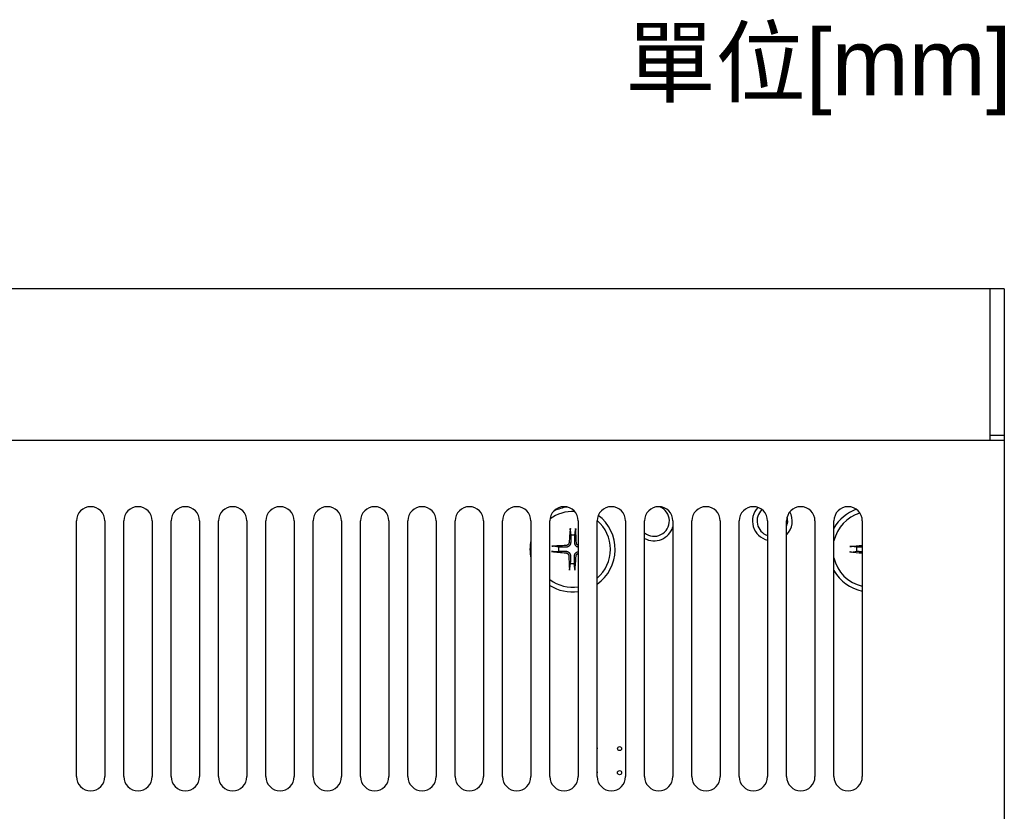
# Model space of a CAD drawing. Extents: x 12847 to 13300, y -1502 to -1025.
# Tile 42 of 42: x 13192 to 13296, y -1110 to -1027. Entities that reach past the tile are written whole.
import ezdxf

# ---------------------------------------------------------------- set-up
doc = ezdxf.new("R2010")
doc.units = 0
doc.layers.get('0').update_dxf_attribs({"linetype": 'CONTINUOUS'})
doc.layers.add('2', color=2, linetype='CONTINUOUS')
doc.styles.get("Standard").update_dxf_attribs({"font": 'ARIAL.TTF'})

msp = doc.modelspace()

# ---------------------------------------------------------------- linework, layer by layer
at = {"layer": '2', "color": 7}
for p, q in [((13294.618, -1055.008), (13117.618, -1055.008)), ((13294.618, -1060.008), (13294.618, -1055.008)), ((13296.118, -1055.008), (13294.618, -1055.008)), ((13296.118, -1055.008), (13296.118, -1060.008)), ((13294.618, -1070.508), (13294.618, -1060.008)), ((13296.118, -1060.008), (13296.118, -1070.508)), ((13296.118, -1071.008), (13117.618, -1071.008)), ((13296.118, -1070.508), (13294.618, -1070.508)), ((13294.618, -1071.008), (13294.618, -1070.508)), ((13296.118, -1070.508), (13296.118, -1071.008)), ((13296.118, -1071.008), (13296.118, -1072.608)), ((13296.118, -1072.608), (13296.118, -1283.408)), ((13198.118, -1106.508), (13198.118, -1079.508)), ((13201.118, -1079.508), (13201.118, -1106.508)), ((13203.118, -1106.508), (13203.118, -1079.508)), ((13206.118, -1079.508), (13206.118, -1106.508)), ((13208.118, -1106.508), (13208.118, -1079.508)), ((13211.118, -1079.508), (13211.118, -1106.508)), ((13213.118, -1106.508), (13213.118, -1079.508)), ((13216.118, -1079.508), (13216.118, -1106.508)), ((13218.118, -1106.508), (13218.118, -1079.508)), ((13221.118, -1079.508), (13221.118, -1106.508)), ((13223.118, -1106.508), (13223.118, -1079.508)), ((13226.118, -1079.508), (13226.118, -1106.508)), ((13228.118, -1106.508), (13228.118, -1079.508)), ((13231.118, -1079.508), (13231.118, -1106.508)), ((13233.118, -1106.508), (13233.118, -1079.508)), ((13236.118, -1079.508), (13236.118, -1106.508)), ((13238.118, -1106.508), (13238.118, -1079.508)), ((13241.118, -1079.508), (13241.118, -1106.508)), ((13243.118, -1106.508), (13243.118, -1079.508)), ((13246.118, -1079.508), (13246.118, -1106.508)), ((13248.118, -1106.508), (13248.118, -1079.508)), ((13251.118, -1079.508), (13251.118, -1106.508)), ((13253.118, -1106.508), (13253.118, -1079.508)), ((13256.118, -1079.508), (13256.118, -1106.508)), ((13258.118, -1106.508), (13258.118, -1079.508)), ((13261.118, -1079.508), (13261.118, -1106.508)), ((13263.118, -1106.508), (13263.118, -1079.508)), ((13266.118, -1079.508), (13266.118, -1106.508)), ((13268.118, -1106.508), (13268.118, -1079.508)), ((13271.118, -1079.508), (13271.118, -1106.508)), ((13273.118, -1106.508), (13273.118, -1079.508)), ((13276.118, -1079.508), (13276.118, -1106.508)), ((13278.118, -1106.508), (13278.118, -1079.508)), ((13281.118, -1079.508), (13281.118, -1106.508)), ((13250.275, -1080.45), (13250.335, -1081.018)), ((13250.759, -1081.026), (13250.841, -1080.461)), ((13249.036, -1082.268), (13248.47, -1082.186)), ((13280.532, -1082.297), (13279.965, -1082.225)), ((13248.46, -1082.752), (13249.028, -1082.692)), ((13279.965, -1082.792), (13280.532, -1082.72)), ((13250.278, -1083.991), (13250.196, -1084.556)), ((13250.762, -1084.567), (13250.702, -1083.999))]:
    msp.add_line(p, q, dxfattribs=at)
at = {"layer": '2', "color": 7, "flags": 128}
for points in [[(13250.275, -1080.45), (13250.274, -1080.446), (13250.274, -1080.442), (13250.274, -1080.437), (13250.274, -1080.433), (13250.273, -1080.428), (13250.273, -1080.422), (13250.273, -1080.416), (13250.273, -1080.41), (13250.273, -1080.404), (13250.274, -1080.397), (13250.274, -1080.39), (13250.274, -1080.384), (13250.274, -1080.376), (13250.275, -1080.369), (13250.275, -1080.361), (13250.275, -1080.354), (13250.276, -1080.346), (13250.276, -1080.339), (13250.277, -1080.331), (13250.278, -1080.324), (13250.278, -1080.316), (13250.279, -1080.309), (13250.28, -1080.301), (13250.28, -1080.294)], [(13250.841, -1080.305), (13250.842, -1080.312), (13250.842, -1080.319), (13250.842, -1080.327), (13250.843, -1080.335), (13250.843, -1080.342), (13250.843, -1080.35), (13250.844, -1080.357), (13250.844, -1080.365), (13250.844, -1080.372), (13250.844, -1080.38), (13250.844, -1080.387), (13250.844, -1080.394), (13250.844, -1080.401), (13250.844, -1080.408), (13250.844, -1080.415), (13250.844, -1080.421), (13250.843, -1080.427), (13250.843, -1080.433), (13250.843, -1080.438), (13250.843, -1080.443), (13250.842, -1080.448), (13250.842, -1080.453), (13250.841, -1080.457), (13250.841, -1080.461)], [(13250.335, -1081.018), (13250.334, -1081.08), (13250.332, -1081.138), (13250.331, -1081.191), (13250.33, -1081.241), (13250.328, -1081.287), (13250.327, -1081.331), (13250.326, -1081.371), (13250.325, -1081.41), (13250.325, -1081.446), (13250.324, -1081.48), (13250.323, -1081.512), (13250.322, -1081.542), (13250.321, -1081.571), (13250.321, -1081.598), (13250.32, -1081.624), (13250.319, -1081.649), (13250.319, -1081.672), (13250.318, -1081.695), (13250.318, -1081.716), (13250.317, -1081.737), (13250.317, -1081.756), (13250.316, -1081.775), (13250.316, -1081.793), (13250.315, -1081.811)], [(13250.748, -1081.819), (13250.748, -1081.801), (13250.748, -1081.783), (13250.749, -1081.765), (13250.749, -1081.745), (13250.749, -1081.724), (13250.749, -1081.703), (13250.75, -1081.681), (13250.75, -1081.657), (13250.75, -1081.632), (13250.751, -1081.606), (13250.751, -1081.579), (13250.751, -1081.55), (13250.752, -1081.52), (13250.752, -1081.488), (13250.753, -1081.454), (13250.753, -1081.418), (13250.754, -1081.38), (13250.754, -1081.339), (13250.755, -1081.296), (13250.756, -1081.249), (13250.756, -1081.199), (13250.757, -1081.146), (13250.758, -1081.089), (13250.759, -1081.026)], [(13248.315, -1082.185), (13248.322, -1082.185), (13248.329, -1082.185), (13248.337, -1082.184), (13248.345, -1082.184), (13248.352, -1082.184), (13248.359, -1082.183), (13248.367, -1082.183), (13248.375, -1082.183), (13248.382, -1082.183), (13248.39, -1082.183), (13248.397, -1082.183), (13248.404, -1082.183), (13248.411, -1082.183), (13248.418, -1082.183), (13248.424, -1082.183), (13248.431, -1082.183), (13248.437, -1082.183), (13248.443, -1082.184), (13248.448, -1082.184), (13248.453, -1082.184), (13248.458, -1082.185), (13248.463, -1082.185), (13248.467, -1082.185), (13248.47, -1082.186)], [(13249.829, -1082.279), (13249.811, -1082.279), (13249.793, -1082.278), (13249.774, -1082.278), (13249.755, -1082.278), (13249.734, -1082.278), (13249.713, -1082.277), (13249.69, -1082.277), (13249.667, -1082.277), (13249.642, -1082.276), (13249.616, -1082.276), (13249.589, -1082.276), (13249.56, -1082.275), (13249.53, -1082.275), (13249.498, -1082.274), (13249.464, -1082.274), (13249.428, -1082.274), (13249.389, -1082.273), (13249.349, -1082.272), (13249.305, -1082.272), (13249.259, -1082.271), (13249.209, -1082.271), (13249.156, -1082.27), (13249.098, -1082.269), (13249.036, -1082.268)], [(13250.144, -1081.798), (13250.142, -1081.818), (13250.138, -1081.837), (13250.134, -1081.857), (13250.128, -1081.877), (13250.121, -1081.896), (13250.113, -1081.915), (13250.104, -1081.933), (13250.093, -1081.951), (13250.082, -1081.968), (13250.069, -1081.984), (13250.056, -1081.999), (13250.042, -1082.014), (13250.027, -1082.027), (13250.012, -1082.039), (13249.996, -1082.051), (13249.979, -1082.061), (13249.961, -1082.071), (13249.942, -1082.08), (13249.923, -1082.088), (13249.903, -1082.094), (13249.883, -1082.099), (13249.863, -1082.103), (13249.843, -1082.106), (13249.823, -1082.107)], [(13250.315, -1081.811), (13250.314, -1081.841), (13250.31, -1081.871), (13250.305, -1081.901), (13250.298, -1081.929), (13250.289, -1081.957), (13250.278, -1081.986), (13250.265, -1082.015), (13250.249, -1082.043), (13250.232, -1082.071), (13250.212, -1082.098), (13250.191, -1082.123), (13250.169, -1082.146), (13250.145, -1082.167), (13250.12, -1082.187), (13250.092, -1082.206), (13250.064, -1082.222), (13250.035, -1082.236), (13250.006, -1082.248), (13249.976, -1082.258), (13249.948, -1082.266), (13249.919, -1082.272), (13249.889, -1082.276), (13249.859, -1082.278), (13249.829, -1082.279)], [(13251.118, -1082.293), (13251.094, -1082.287), (13251.069, -1082.279), (13251.045, -1082.27), (13251.02, -1082.259), (13250.995, -1082.246), (13250.971, -1082.232), (13250.947, -1082.216), (13250.924, -1082.199), (13250.903, -1082.181), (13250.883, -1082.161), (13250.865, -1082.141), (13250.847, -1082.119), (13250.83, -1082.096), (13250.815, -1082.072), (13250.801, -1082.048), (13250.789, -1082.022), (13250.779, -1081.997), (13250.77, -1081.972), (13250.763, -1081.947), (13250.758, -1081.923), (13250.753, -1081.897), (13250.75, -1081.871), (13250.748, -1081.845), (13250.748, -1081.819)], [(13251.118, -1082.106), (13251.104, -1082.099), (13251.09, -1082.092), (13251.077, -1082.084), (13251.064, -1082.075), (13251.051, -1082.066), (13251.039, -1082.056), (13251.027, -1082.046), (13251.016, -1082.035), (13251.006, -1082.024), (13250.996, -1082.013), (13250.987, -1082.001), (13250.978, -1081.989), (13250.97, -1081.976), (13250.962, -1081.962), (13250.954, -1081.949), (13250.948, -1081.934), (13250.942, -1081.92), (13250.936, -1081.905), (13250.932, -1081.89), (13250.928, -1081.875), (13250.925, -1081.859), (13250.922, -1081.844), (13250.921, -1081.829), (13250.92, -1081.813)], [(13279.809, -1082.228), (13279.816, -1082.227), (13279.823, -1082.227), (13279.831, -1082.226), (13279.839, -1082.226), (13279.846, -1082.225), (13279.854, -1082.225), (13279.861, -1082.225), (13279.869, -1082.224), (13279.876, -1082.224), (13279.884, -1082.224), (13279.891, -1082.224), (13279.898, -1082.223), (13279.905, -1082.223), (13279.912, -1082.223), (13279.919, -1082.223), (13279.925, -1082.223), (13279.931, -1082.223), (13279.937, -1082.223), (13279.942, -1082.224), (13279.947, -1082.224), (13279.952, -1082.224), (13279.957, -1082.225), (13279.961, -1082.225), (13279.964, -1082.225)], [(13281.118, -1082.293), (13281.102, -1082.293), (13281.086, -1082.294), (13281.069, -1082.294), (13281.052, -1082.294), (13281.034, -1082.294), (13281.015, -1082.294), (13280.996, -1082.294), (13280.976, -1082.294), (13280.956, -1082.294), (13280.935, -1082.294), (13280.913, -1082.295), (13280.89, -1082.295), (13280.866, -1082.295), (13280.842, -1082.295), (13280.816, -1082.295), (13280.79, -1082.295), (13280.762, -1082.295), (13280.733, -1082.296), (13280.703, -1082.296), (13280.672, -1082.296), (13280.639, -1082.296), (13280.605, -1082.296), (13280.569, -1082.296), (13280.532, -1082.297)], [(13248.459, -1082.752), (13248.456, -1082.752), (13248.452, -1082.753), (13248.447, -1082.753), (13248.442, -1082.753), (13248.437, -1082.753), (13248.432, -1082.753), (13248.426, -1082.753), (13248.42, -1082.753), (13248.414, -1082.753), (13248.407, -1082.753), (13248.4, -1082.753), (13248.393, -1082.753), (13248.386, -1082.752), (13248.379, -1082.752), (13248.371, -1082.752), (13248.364, -1082.751), (13248.356, -1082.751), (13248.349, -1082.75), (13248.341, -1082.75), (13248.334, -1082.749), (13248.326, -1082.749), (13248.318, -1082.748), (13248.311, -1082.747), (13248.304, -1082.747)], [(13249.028, -1082.692), (13249.09, -1082.693), (13249.148, -1082.695), (13249.201, -1082.696), (13249.251, -1082.697), (13249.297, -1082.698), (13249.341, -1082.699), (13249.381, -1082.7), (13249.42, -1082.701), (13249.456, -1082.702), (13249.489, -1082.703), (13249.522, -1082.704), (13249.552, -1082.705), (13249.581, -1082.705), (13249.608, -1082.706), (13249.634, -1082.707), (13249.659, -1082.707), (13249.682, -1082.708), (13249.705, -1082.708), (13249.726, -1082.709), (13249.747, -1082.71), (13249.766, -1082.71), (13249.785, -1082.711), (13249.803, -1082.711), (13249.82, -1082.711)], [(13249.808, -1082.883), (13249.828, -1082.885), (13249.847, -1082.888), (13249.867, -1082.893), (13249.886, -1082.899), (13249.906, -1082.906), (13249.925, -1082.914), (13249.943, -1082.923), (13249.961, -1082.934), (13249.978, -1082.945), (13249.994, -1082.958), (13250.009, -1082.971), (13250.023, -1082.985), (13250.037, -1082.999), (13250.049, -1083.015), (13250.061, -1083.031), (13250.071, -1083.048), (13250.081, -1083.066), (13250.09, -1083.085), (13250.097, -1083.104), (13250.104, -1083.123), (13250.109, -1083.143), (13250.113, -1083.163), (13250.115, -1083.184), (13250.117, -1083.204)], [(13249.82, -1082.711), (13249.851, -1082.713), (13249.881, -1082.717), (13249.91, -1082.722), (13249.939, -1082.729), (13249.967, -1082.738), (13249.996, -1082.749), (13250.025, -1082.762), (13250.053, -1082.777), (13250.081, -1082.795), (13250.108, -1082.814), (13250.133, -1082.835), (13250.156, -1082.858), (13250.177, -1082.881), (13250.197, -1082.907), (13250.215, -1082.934), (13250.232, -1082.963), (13250.246, -1082.992), (13250.258, -1083.021), (13250.268, -1083.05), (13250.275, -1083.079), (13250.281, -1083.108), (13250.286, -1083.137), (13250.288, -1083.168), (13250.289, -1083.198)], [(13250.289, -1083.198), (13250.288, -1083.215), (13250.288, -1083.233), (13250.288, -1083.252), (13250.288, -1083.272), (13250.287, -1083.292), (13250.287, -1083.314), (13250.287, -1083.336), (13250.287, -1083.36), (13250.286, -1083.385), (13250.286, -1083.411), (13250.286, -1083.438), (13250.285, -1083.467), (13250.285, -1083.497), (13250.284, -1083.529), (13250.284, -1083.563), (13250.283, -1083.599), (13250.283, -1083.637), (13250.282, -1083.678), (13250.282, -1083.721), (13250.281, -1083.768), (13250.28, -1083.817), (13250.28, -1083.871), (13250.279, -1083.928), (13250.278, -1083.991)], [(13250.702, -1083.999), (13250.703, -1083.937), (13250.704, -1083.879), (13250.706, -1083.826), (13250.707, -1083.776), (13250.708, -1083.73), (13250.709, -1083.686), (13250.71, -1083.645), (13250.711, -1083.607), (13250.712, -1083.571), (13250.713, -1083.537), (13250.714, -1083.505), (13250.714, -1083.475), (13250.715, -1083.446), (13250.716, -1083.419), (13250.717, -1083.393), (13250.717, -1083.368), (13250.718, -1083.345), (13250.718, -1083.322), (13250.719, -1083.301), (13250.719, -1083.28), (13250.72, -1083.261), (13250.72, -1083.242), (13250.721, -1083.224), (13250.721, -1083.206)], [(13250.721, -1083.206), (13250.723, -1083.18), (13250.726, -1083.153), (13250.73, -1083.127), (13250.735, -1083.102), (13250.742, -1083.077), (13250.75, -1083.052), (13250.76, -1083.027), (13250.772, -1083.002), (13250.785, -1082.977), (13250.8, -1082.952), (13250.817, -1082.929), (13250.835, -1082.906), (13250.854, -1082.885), (13250.874, -1082.865), (13250.895, -1082.847), (13250.917, -1082.829), (13250.941, -1082.813), (13250.966, -1082.799), (13250.991, -1082.785), (13251.017, -1082.774), (13251.043, -1082.765), (13251.068, -1082.757), (13251.093, -1082.75), (13251.118, -1082.745)], [(13250.893, -1083.218), (13250.894, -1083.203), (13250.897, -1083.187), (13250.9, -1083.172), (13250.904, -1083.156), (13250.909, -1083.14), (13250.914, -1083.125), (13250.92, -1083.109), (13250.927, -1083.094), (13250.935, -1083.08), (13250.944, -1083.066), (13250.953, -1083.052), (13250.963, -1083.039), (13250.973, -1083.026), (13250.984, -1083.014), (13250.995, -1083.003), (13251.007, -1082.992), (13251.019, -1082.982), (13251.031, -1082.973), (13251.045, -1082.964), (13251.059, -1082.955), (13251.073, -1082.947), (13251.088, -1082.94), (13251.103, -1082.933), (13251.118, -1082.928)], [(13279.964, -1082.792), (13279.961, -1082.792), (13279.957, -1082.792), (13279.952, -1082.793), (13279.947, -1082.793), (13279.942, -1082.793), (13279.937, -1082.793), (13279.931, -1082.794), (13279.925, -1082.794), (13279.919, -1082.794), (13279.912, -1082.794), (13279.905, -1082.794), (13279.898, -1082.794), (13279.891, -1082.793), (13279.884, -1082.793), (13279.876, -1082.793), (13279.869, -1082.793), (13279.861, -1082.792), (13279.854, -1082.792), (13279.846, -1082.792), (13279.839, -1082.791), (13279.831, -1082.791), (13279.823, -1082.79), (13279.816, -1082.79), (13279.809, -1082.789)], [(13280.532, -1082.72), (13280.569, -1082.72), (13280.605, -1082.721), (13280.639, -1082.721), (13280.672, -1082.721), (13280.703, -1082.721), (13280.733, -1082.721), (13280.762, -1082.721), (13280.79, -1082.722), (13280.816, -1082.722), (13280.842, -1082.722), (13280.866, -1082.722), (13280.89, -1082.722), (13280.913, -1082.722), (13280.935, -1082.722), (13280.956, -1082.723), (13280.976, -1082.723), (13280.996, -1082.723), (13281.015, -1082.723), (13281.034, -1082.723), (13281.052, -1082.723), (13281.069, -1082.723), (13281.086, -1082.723), (13281.102, -1082.723), (13281.118, -1082.724)], [(13250.195, -1084.712), (13250.195, -1084.705), (13250.194, -1084.698), (13250.194, -1084.69), (13250.194, -1084.682), (13250.193, -1084.675), (13250.193, -1084.667), (13250.193, -1084.66), (13250.193, -1084.652), (13250.193, -1084.645), (13250.193, -1084.637), (13250.193, -1084.629), (13250.193, -1084.622), (13250.193, -1084.616), (13250.193, -1084.609), (13250.193, -1084.602), (13250.193, -1084.596), (13250.193, -1084.59), (13250.193, -1084.584), (13250.194, -1084.578), (13250.194, -1084.573), (13250.194, -1084.569), (13250.195, -1084.564), (13250.195, -1084.56), (13250.196, -1084.556)], [(13250.762, -1084.567), (13250.762, -1084.571), (13250.763, -1084.575), (13250.763, -1084.58), (13250.763, -1084.584), (13250.763, -1084.589), (13250.763, -1084.595), (13250.763, -1084.6), (13250.763, -1084.607), (13250.763, -1084.613), (13250.763, -1084.62), (13250.763, -1084.627), (13250.763, -1084.633), (13250.762, -1084.64), (13250.762, -1084.648), (13250.762, -1084.655), (13250.761, -1084.663), (13250.761, -1084.671), (13250.76, -1084.678), (13250.76, -1084.685), (13250.759, -1084.693), (13250.758, -1084.701), (13250.758, -1084.708), (13250.757, -1084.716), (13250.756, -1084.723)]]:
    msp.add_lwpolyline(points, dxfattribs=at)
at = {"layer": '2', "color": 7}
for centre, radius in [((13255.481, -1103.549), 0.212), ((13255.481, -1106.089), 0.22)]:
    msp.add_circle(centre, radius, dxfattribs=at)
for centre, radius, start, end in [((13199.618, -1079.508), 1.5, 0, 180), ((13204.618, -1079.508), 1.5, 0, 180), ((13209.618, -1079.508), 1.5, 0, 180), ((13214.618, -1079.508), 1.5, 0, 180), ((13219.618, -1079.508), 1.5, 0, 180), ((13224.618, -1079.508), 1.5, 0, 180), ((13229.618, -1079.508), 1.5, 0, 180), ((13234.618, -1079.508), 1.5, 0, 180), ((13239.618, -1079.508), 1.5, 0, 180), ((13244.618, -1079.508), 1.5, 0, 180), ((13249.618, -1079.508), 1.5, 0, 180), ((13250.518, -1082.508), 4.5, 97.28717, 116.10796), ((13254.618, -1079.508), 1.5, 0, 180), ((13259.618, -1079.508), 1.5, 0, 180), ((13259.118, -1079.509), 1.621, 231.90661, 67.25251), ((13264.618, -1079.508), 1.5, 0, 180), ((13269.618, -1079.508), 1.5, 0, 180), ((13271.618, -1079.508), 2.1, 137.1672, 256.22394), ((13271.618, -1079.509), 1.621, 132.45801, 252.03254), ((13274.618, -1079.508), 1.5, 0, 180), ((13279.618, -1079.508), 1.5, 0, 180), ((13282.018, -1082.508), 4.5, 109.9998, 150.07119), ((13250.518, -1082.508), 4, 86.79217, 126.60295), ((13250.518, -1082.508), 4.5, 305.29487, 52.8271), ((13250.518, -1082.508), 4, 310.54218, 49.44823), ((13271.618, -1079.508), 2.1, 315.58204, 27.66197), ((13271.618, -1079.509), 1.621, 337.7181, 15.38929), ((13282.018, -1082.508), 4, 106.72164, 167.15543), ((13259.118, -1079.508), 2.1, 241.561, 342.24113), ((13250.518, -1082.508), 4.5, 167.89665, 192.10335), ((13250.518, -1082.508), 1.501, 80.78883, 97.00943), ((13250.518, -1082.508), 1.501, 170.78883, 187.00943), ((13282.018, -1082.508), 1.501, 171.8897, 188.1103), ((13282.018, -1082.508), 4, 192.84457, 256.99849), ((13250.518, -1082.508), 1.501, 260.78883, 277.00943), ((13250.518, -1082.508), 4, 233.13065, 278.62737), ((13282.018, -1082.508), 4.5, 209.92881, 258.46425), ((13250.518, -1082.508), 4.5, 237.76951, 277.66265), ((13252.941, -1103.549), 0.212, 326.41994, 33.58006), ((13199.618, -1106.508), 1.5, 180, 0), ((13204.618, -1106.508), 1.5, 180, 0), ((13209.618, -1106.508), 1.5, 180, 0), ((13214.618, -1106.508), 1.5, 180, 0), ((13219.618, -1106.508), 1.5, 180, 0), ((13224.618, -1106.508), 1.5, 180, 0), ((13229.618, -1106.508), 1.5, 180, 0), ((13234.618, -1106.508), 1.5, 180, 0), ((13239.618, -1106.508), 1.5, 180, 0), ((13244.618, -1106.508), 1.5, 180, 0), ((13249.618, -1106.508), 1.5, 180, 0), ((13252.941, -1106.089), 0.22, 323.58224, 36.41776), ((13254.618, -1106.508), 1.5, 180, 0), ((13259.618, -1106.508), 1.5, 180, 0), ((13264.618, -1106.508), 1.5, 180, 0), ((13269.618, -1106.508), 1.5, 180, 0), ((13274.618, -1106.508), 1.5, 180, 0), ((13279.618, -1106.508), 1.5, 180, 0)]:
    msp.add_arc(centre, radius, start, end, dxfattribs=at)
for centre, major_axis, start_param, end_param in [((13250.658, -1082.518), (-0.457, -6.482), 4.3682757, 4.60726), ((13250.379, -1082.513), (-0.208, 6.495), 4.817518, 5.0565022), ((13250.523, -1082.648), (-6.495, -0.208), 4.817518, 5.0565022), ((13282.025, -1082.648), (-6.49, -0.333), 4.8481421, 5.0565022), ((13250.528, -1082.369), (6.482, -0.457), 4.3682757, 4.60726), ((13250.658, -1082.504), (0.208, -6.495), 4.817518, 5.0565022), ((13250.379, -1082.499), (0.457, 6.482), 4.3682757, 4.60726), ((13282.025, -1082.369), (6.49, -0.333), 4.3682757, 4.5766359)]:
    msp.add_ellipse(centre, major_axis=major_axis, ratio=0.0871557, start_param=start_param, end_param=end_param, dxfattribs=at)

# ---------------------------------------------------------------- texts
at = {"insert": (13296.883, -1027.579), "char_height": 7, "attachment_point": 3}
msp.add_mtext('單位[mm]', dxfattribs=at)

doc.saveas('drawing.dxf')
